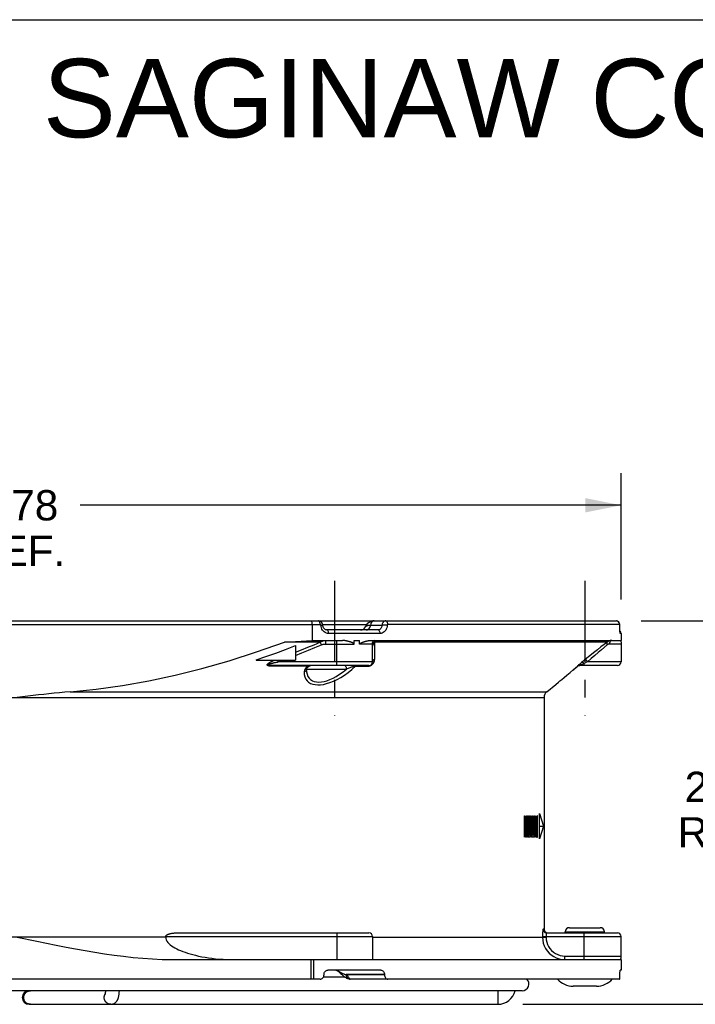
# Model space of a CAD drawing. Header units: inches. Extents: x 0 to 22, y 0 to 17.
# Tile 6 of 7: x 10.5 to 14.3, y 11.5 to 17. Entities that reach past the tile are written whole.
import ezdxf

# ---------------------------------------------------------------- set-up
doc = ezdxf.new("R2010")
doc.units = ezdxf.units.IN
doc.header["$LTSCALE"] = 1.21
doc.header["$MEASUREMENT"] = 0
doc.linetypes.add('CENTER', pattern=[0.6, 0.375, -0.075, 0.075, -0.075])
doc.layers.get('0').update_dxf_attribs({"linetype": 'CONTINUOUS'})
doc.layers.add('DEFAULT_1', color=7, linetype='CENTER')
doc.layers.add('DIMENSIONS', color=7, linetype='CONTINUOUS')
doc.styles.get("Standard").update_dxf_attribs({"font": 'arial.ttf'})
doc.dimstyles.new('DIMSTYLE_1', dxfattribs={"dimtxt": 0.17, "dimasz": 0.2, "dimexe": 0.09, "dimexo": 0.07, "dimgap": 0.0425, "dimtad": 0, "dimtih": 1, "dimtoh": 1, "dimzin": 4, "dimdsep": 46, "dimtxsty": 'Standard', "dimblk": '_FILLED', "dimblk1": '_FILLED', "dimblk2": '_FILLED', "dimcen": 0.09, "dimazin": 1, "dimtfac": 1, "dimtdec": 3, "dimtofl": 0, "dimtmove": 0, "dimatfit": 3, "dimldrblk": '_FILLED', "dimfxl": 0, "dimtolj": 1, "dimtzin": 4, "dimarcsym": 0})

# ---------------------------------------------------------------- blocks, each defined once
blk = doc.blocks.new('_FILLED')
at = {"color": 0, "linetype": 'ByBlock'}
blk.add_solid([(0, 0), (-1, 0.2), (-1, -0.2)], dxfattribs=at)
blk = doc.blocks.new('*D1')
at = {"layer": 'DIMENSIONS', "color": 2, "linetype": 'Continuous'}
for p, q in [((7.1224, 13.7472), (7.1224, 14.4559)), ((13.9034, 13.7472), (13.9034, 14.4559)), ((7.1224, 14.2759), (10.1581, 14.2759)), ((13.9034, 14.2759), (10.8678, 14.2759))]:
    blk.add_line(p, q, dxfattribs=at)
at = {"layer": 'DIMENSIONS', "color": 2, "linetype": 'Continuous', "xscale": 0.2, "yscale": 0.2, "zscale": 0.2, "rotation": 180}
blk.add_blockref('_FILLED', (7.1224, 14.2759), dxfattribs=at)
at = {"layer": 'DIMENSIONS', "color": 2, "linetype": 'Continuous', "xscale": 0.2, "yscale": 0.2, "zscale": 0.2}
blk.add_blockref('_FILLED', (13.9034, 14.2759), dxfattribs=at)
at = {"layer": 'DIMENSIONS', "color": 2, "linetype": 'Continuous', "insert": (10.5129, 14.3609), "char_height": 0.17, "width": 0.539703, "attachment_point": 2, "line_spacing_factor": 0.9}
blk.add_mtext('6.78\\PREF.', dxfattribs=at)
blk = doc.blocks.new('*D9')
at = {"layer": 'DIMENSIONS', "color": 2, "linetype": 'Continuous'}
for p, q in [((14.0157, 13.6272), (14.6715, 13.6272)), ((14.4915, 13.6272), (14.4915, 12.8661)), ((14.4915, 11.4762), (14.4915, 12.2711)), ((13.3527, 11.4762), (14.6715, 11.4762))]:
    blk.add_line(p, q, dxfattribs=at)
at = {"layer": 'DIMENSIONS', "color": 2, "linetype": 'Continuous', "xscale": 0.2, "yscale": 0.2, "zscale": 0.2}
for p, rotation in [((14.4915, 13.6272), 90), ((14.4915, 11.4762), 270)]:
    blk.add_blockref('_FILLED', p, dxfattribs=dict(at, rotation=rotation))
at = {"layer": 'DIMENSIONS', "color": 2, "linetype": 'Continuous', "insert": (14.4915, 12.7811), "char_height": 0.17, "width": 0.539703, "attachment_point": 2, "line_spacing_factor": 0.9}
blk.add_mtext('2.15\\PREF.', dxfattribs=at)

msp = doc.modelspace()

# ---------------------------------------------------------------- linework, layer by layer
at = {"color": 7, "linetype": 'Continuous'}
for p, q in [((0, 17), (22, 17)), ((7.1302, 13.6072), (12.2144, 13.6072)), ((7.1502, 13.6272), (13.8757, 13.6272)), ((12.1692, 13.6072), (12.1692, 13.5172)), ((12.2275, 13.6101), (12.2252, 13.6152)), ((12.2286, 13.6072), (12.476, 13.6072)), ((12.4683, 13.5948), (12.4684, 13.5948)), ((12.497, 13.6041), (12.5619, 13.6041)), ((13.8957, 13.6072), (12.5947, 13.6072)), ((13.7601, 13.6272), (13.76, 13.6272)), ((13.8787, 13.627), (13.8757, 13.6272)), ((13.8809, 13.6266), (13.8757, 13.6272)), ((13.8957, 13.6072), (13.895, 13.6124)), ((13.896, 13.6026), (13.8961, 13.6027)), ((13.8961, 13.5974), (13.8961, 13.6036)), ((12.228, 13.5752), (12.2244, 13.5814)), ((12.5388, 13.5762), (12.2516, 13.5762)), ((12.5508, 13.5562), (12.262, 13.5562)), ((13.9034, 13.5562), (13.899, 13.5562)), ((13.9034, 13.5562), (13.9034, 13.5172)), ((12.0141, 13.5083), (12.1692, 13.5172)), ((12.2149, 13.5083), (12.0141, 13.5083)), ((12.0754, 13.4883), (12.0754, 13.4072)), ((12.1692, 13.5172), (12.34, 13.5172)), ((12.1797, 13.4937), (12.2149, 13.5083)), ((12.2214, 13.4928), (12.2149, 13.5083)), ((12.2458, 13.4972), (12.2458, 13.5172)), ((12.2458, 13.4972), (12.4053, 13.4972)), ((12.3082, 13.3772), (12.3082, 13.5172)), ((12.4053, 13.5172), (12.4352, 13.5172)), ((12.4053, 13.4972), (12.4053, 13.5172)), ((12.4352, 13.4972), (12.4352, 13.5172)), ((12.5063, 13.4972), (12.4352, 13.4972)), ((12.499, 13.5172), (13.9021, 13.5172)), ((12.5078, 13.4928), (12.5077, 13.4942)), ((12.5082, 13.3972), (12.5082, 13.4846)), ((12.5168, 13.5067), (12.5138, 13.5046)), ((12.5202, 13.5083), (12.5168, 13.5067)), ((13.8257, 13.5083), (12.5202, 13.5083)), ((12.5203, 13.4128), (12.5205, 13.5002)), ((13.8258, 13.4928), (13.7936, 13.4652)), ((13.8257, 13.5083), (13.8088, 13.4952)), ((13.9034, 13.4972), (13.8378, 13.4972)), ((13.9034, 13.4972), (13.9034, 13.3972)), ((11.8554, 13.4084), (11.8554, 13.4072)), ((11.8554, 13.4072), (12.0754, 13.4072)), ((11.9389, 13.3728), (11.9372, 13.3729)), ((11.9435, 13.3741), (11.9427, 13.3728)), ((12.1452, 13.3728), (11.9427, 13.3728)), ((12.4882, 13.3772), (11.9464, 13.3773)), ((11.9785, 13.3972), (11.9748, 13.4072)), ((12.5082, 13.3972), (11.9785, 13.3972)), ((12.1483, 13.3705), (12.1501, 13.3719)), ((12.1501, 13.3719), (12.1541, 13.3742)), ((12.1541, 13.3742), (12.1583, 13.3757)), ((12.3922, 13.3542), (12.4121, 13.3728)), ((12.4121, 13.3728), (12.4803, 13.3728)), ((13.6367, 13.3545), (13.6588, 13.3728)), ((13.6466, 13.3625), (13.6533, 13.3678)), ((13.6533, 13.3678), (13.6575, 13.3712)), ((13.6575, 13.3712), (13.6596, 13.3728)), ((13.6577, 13.3729), (13.6578, 13.3728)), ((13.6578, 13.3728), (13.6588, 13.3728)), ((13.6587, 13.3727), (13.6588, 13.3728)), ((13.6588, 13.3728), (13.6606, 13.3741)), ((13.6607, 13.376), (13.6598, 13.3751)), ((13.6621, 13.3744), (13.6609, 13.3737)), ((13.6683, 13.3826), (13.6655, 13.3802)), ((13.6714, 13.3853), (13.6683, 13.3826)), ((13.8834, 13.3772), (13.6703, 13.3772)), ((13.675, 13.3884), (13.6714, 13.3853)), ((13.6767, 13.3804), (13.6744, 13.3793)), ((13.6815, 13.3938), (13.675, 13.3884)), ((13.6794, 13.3815), (13.6767, 13.3804)), ((13.684, 13.3835), (13.6794, 13.3815)), ((13.6887, 13.3998), (13.6815, 13.3938)), ((13.6964, 13.3772), (13.6964, 13.3888)), ((13.9034, 13.3972), (13.7154, 13.3972)), ((12.138, 13.3496), (12.1382, 13.3555)), ((12.138, 13.3538), (12.1382, 13.3555)), ((12.138, 13.3496), (12.138, 13.3494)), ((12.138, 13.3494), (12.1383, 13.3415)), ((12.1382, 13.3555), (12.1382, 13.3555)), ((12.1385, 13.3572), (12.3612, 13.3572)), ((12.1426, 13.3649), (12.1442, 13.3668)), ((12.3755, 13.3622), (12.3612, 13.3572)), ((12.3804, 13.3639), (12.3755, 13.3622)), ((12.3849, 13.3654), (12.3804, 13.3639)), ((12.389, 13.3667), (12.3849, 13.3654)), ((13.5993, 13.3233), (13.6169, 13.338)), ((13.6169, 13.338), (13.6367, 13.3545)), ((13.6321, 13.3507), (13.6395, 13.3568)), ((13.6395, 13.3568), (13.6466, 13.3625)), ((13.4863, 13.2293), (13.538, 13.2712)), ((10.81, 13.2293), (13.4863, 13.2293)), ((7.5544, 13.1982), (13.4714, 13.1982)), ((13.4714, 13.1982), (13.4714, 11.8972)), ((11.4125, 11.8772), (12.4882, 11.8772)), ((12.3082, 11.8772), (12.3082, 11.7272)), ((13.4714, 11.8972), (13.4656, 11.8972)), ((13.4856, 11.8772), (13.8834, 11.8772)), ((13.5904, 11.8827), (13.8104, 11.8827)), ((13.5904, 11.8772), (13.5904, 11.8827)), ((13.6139, 11.9062), (13.7869, 11.9062)), ((13.6964, 11.7272), (13.6964, 11.8772)), ((13.8104, 11.8772), (13.8104, 11.8827)), ((11.3472, 11.8522), (7.5431, 11.8522)), ((10.5129, 11.8522), (10.6238, 11.8299)), ((11.3472, 11.8572), (12.5082, 11.8572)), ((11.3472, 11.8572), (11.3472, 11.8522)), ((12.5082, 11.8572), (12.5082, 11.7272)), ((12.5082, 11.8522), (13.4828, 11.8522)), ((13.4628, 11.8572), (13.9034, 11.8572)), ((13.9034, 11.7472), (13.9034, 11.8572)), ((11.3822, 11.7272), (13.9021, 11.7272)), ((12.161, 11.7272), (12.161, 11.6172)), ((12.1764, 11.7272), (12.1764, 11.6172)), ((13.5881, 11.7472), (13.9034, 11.7472)), ((13.5881, 11.7272), (13.5881, 11.7472)), ((13.9034, 11.7272), (13.9034, 11.6682)), ((12.555, 11.6682), (12.2574, 11.6682)), ((13.9034, 11.6682), (13.8987, 11.6682)), ((12.2143, 11.6172), (7.1302, 11.6172)), ((12.3544, 11.6282), (12.2322, 11.6282)), ((12.3489, 11.632), (12.3533, 11.6289)), ((12.575, 11.6432), (12.3602, 11.6432)), ((12.575, 11.6422), (12.368, 11.6422)), ((12.3688, 11.6358), (12.368, 11.6422)), ((12.3686, 11.6209), (12.3747, 11.619)), ((12.3747, 11.619), (12.3747, 11.619)), ((13.8957, 11.6172), (12.3888, 11.6172)), ((13.3484, 11.5522), (7.6724, 11.5522)), ((13.2127, 11.4762), (13.2127, 11.5522)), ((13.766, 11.5782), (13.6349, 11.5782)), ((10.5797, 11.4762), (13.2127, 11.4762))]:
    msp.add_line(p, q, dxfattribs=at)
at = {"color": 40, "linetype": 'Continuous'}
for p, q in [((13.4455, 12.5463), (13.4675, 12.4757)), ((13.4455, 12.4052), (13.4455, 12.5463)), ((13.3606, 12.5342), (13.3626, 12.5342)), ((13.3606, 12.4132), (13.3606, 12.5342)), ((13.3674, 12.4132), (13.3619, 12.5162)), ((13.3619, 12.5162), (13.3619, 12.4132)), ((13.3626, 12.5342), (13.3681, 12.4287)), ((13.3681, 12.5342), (13.3694, 12.5342)), ((13.3681, 12.4287), (13.3681, 12.5342)), ((13.3694, 12.5342), (13.3694, 12.4132)), ((13.3712, 12.4931), (13.3714, 12.5059)), ((13.3712, 12.4544), (13.3712, 12.4931)), ((13.3714, 12.5059), (13.3718, 12.5162)), ((13.3718, 12.5162), (13.3727, 12.5265)), ((13.3725, 12.4931), (13.3727, 12.5034)), ((13.3725, 12.4544), (13.3725, 12.4931)), ((13.3727, 12.5265), (13.3736, 12.5317)), ((13.3727, 12.5034), (13.3731, 12.5111)), ((13.3731, 12.5111), (13.3738, 12.5162)), ((13.3736, 12.5317), (13.3747, 12.5342)), ((13.3738, 12.5162), (13.3747, 12.5188)), ((13.3747, 12.5342), (13.3764, 12.5342)), ((13.3747, 12.5188), (13.3764, 12.5188)), ((13.3764, 12.5342), (13.3775, 12.5317)), ((13.3764, 12.5188), (13.3773, 12.5162)), ((13.3773, 12.5162), (13.378, 12.5111)), ((13.3775, 12.5317), (13.3784, 12.5265)), ((13.378, 12.5111), (13.3784, 12.5034)), ((13.3784, 12.5265), (13.3793, 12.5162)), ((13.3784, 12.5034), (13.3786, 12.4931)), ((13.3786, 12.4931), (13.3786, 12.4544)), ((13.3793, 12.5162), (13.3797, 12.5059)), ((13.3797, 12.5059), (13.3799, 12.4931)), ((13.3799, 12.4931), (13.3799, 12.4544)), ((13.3817, 12.5342), (13.383, 12.5342)), ((13.3817, 12.4132), (13.3817, 12.5342)), ((13.383, 12.5342), (13.383, 12.4132)), ((13.3883, 12.5342), (13.3896, 12.5342)), ((13.3883, 12.4261), (13.3883, 12.5342)), ((13.3896, 12.5342), (13.3896, 12.4261)), ((13.3949, 12.5342), (13.3962, 12.5342)), ((13.3984, 12.4132), (13.3949, 12.5342)), ((13.3962, 12.5342), (13.3971, 12.5034)), ((13.3971, 12.5034), (13.4015, 12.5034)), ((13.3973, 12.4931), (13.4013, 12.4931)), ((13.3993, 12.4235), (13.3973, 12.4931)), ((13.4013, 12.4931), (13.3993, 12.4235)), ((13.4037, 12.5342), (13.4002, 12.4132)), ((13.4015, 12.5034), (13.4024, 12.5342)), ((13.4024, 12.5342), (13.4037, 12.5342)), ((13.4089, 12.5342), (13.4103, 12.5342)), ((13.4089, 12.4261), (13.4089, 12.5342)), ((13.4103, 12.5342), (13.4103, 12.4261)), ((13.4155, 12.4931), (13.4158, 12.5059)), ((13.4155, 12.4544), (13.4155, 12.4931)), ((13.4158, 12.5059), (13.4162, 12.5162)), ((13.4162, 12.5162), (13.4171, 12.5265)), ((13.4169, 12.4931), (13.4171, 12.5034)), ((13.4169, 12.4544), (13.4169, 12.4931)), ((13.4171, 12.5265), (13.418, 12.5317)), ((13.4171, 12.5034), (13.4175, 12.5111)), ((13.4175, 12.5111), (13.4182, 12.5162)), ((13.418, 12.5317), (13.419, 12.5342)), ((13.4182, 12.5162), (13.419, 12.5188)), ((13.419, 12.5342), (13.4208, 12.5342)), ((13.419, 12.5188), (13.4208, 12.5188)), ((13.4208, 12.5342), (13.4219, 12.5317)), ((13.4208, 12.5188), (13.4217, 12.5162)), ((13.4217, 12.5162), (13.4223, 12.5111)), ((13.4219, 12.5317), (13.4228, 12.5265)), ((13.4223, 12.5111), (13.4228, 12.5034)), ((13.4228, 12.5265), (13.4237, 12.5162)), ((13.4228, 12.5034), (13.423, 12.4931)), ((13.423, 12.4931), (13.423, 12.4544)), ((13.4237, 12.5162), (13.4241, 12.5059)), ((13.4241, 12.5059), (13.4243, 12.4931)), ((13.4243, 12.4931), (13.4243, 12.4544)), ((13.4276, 12.5342), (13.4261, 12.5342)), ((13.4261, 12.5342), (13.4281, 12.475)), ((13.4294, 12.4802), (13.4276, 12.5342)), ((13.4344, 12.5342), (13.4331, 12.5342)), ((13.4331, 12.5342), (13.4331, 12.4802)), ((13.4344, 12.4132), (13.4344, 12.5342)), ((13.3714, 12.4416), (13.3712, 12.4544)), ((13.3718, 12.4313), (13.3714, 12.4416)), ((13.3727, 12.421), (13.3718, 12.4313)), ((13.3727, 12.4441), (13.3725, 12.4544)), ((13.3731, 12.4364), (13.3727, 12.4441)), ((13.3738, 12.4313), (13.3731, 12.4364)), ((13.3747, 12.4287), (13.3738, 12.4313)), ((13.3764, 12.4287), (13.3747, 12.4287)), ((13.3773, 12.4313), (13.3764, 12.4287)), ((13.378, 12.4364), (13.3773, 12.4313)), ((13.3784, 12.4441), (13.378, 12.4364)), ((13.3786, 12.4544), (13.3784, 12.4441)), ((13.3793, 12.4313), (13.3784, 12.421)), ((13.3797, 12.4416), (13.3793, 12.4313)), ((13.3799, 12.4544), (13.3797, 12.4416)), ((13.4158, 12.4416), (13.4155, 12.4544)), ((13.4162, 12.4313), (13.4158, 12.4416)), ((13.4171, 12.421), (13.4162, 12.4313)), ((13.4171, 12.4441), (13.4169, 12.4544)), ((13.4175, 12.4364), (13.4171, 12.4441)), ((13.4182, 12.4313), (13.4175, 12.4364)), ((13.419, 12.4287), (13.4182, 12.4313)), ((13.4208, 12.4287), (13.419, 12.4287)), ((13.4217, 12.4313), (13.4208, 12.4287)), ((13.4223, 12.4364), (13.4217, 12.4313)), ((13.4228, 12.4441), (13.4223, 12.4364)), ((13.423, 12.4544), (13.4228, 12.4441)), ((13.4237, 12.4313), (13.4228, 12.421)), ((13.4241, 12.4416), (13.4237, 12.4313)), ((13.4243, 12.4544), (13.4241, 12.4416)), ((13.4265, 12.4596), (13.4263, 12.4519)), ((13.4263, 12.4519), (13.4263, 12.4416)), ((13.4263, 12.4416), (13.4265, 12.4338)), ((13.4272, 12.4699), (13.4265, 12.4596)), ((13.4265, 12.4338), (13.4272, 12.4235)), ((13.4281, 12.475), (13.4272, 12.4699)), ((13.4278, 12.457), (13.4276, 12.4493)), ((13.4276, 12.4493), (13.4276, 12.4416)), ((13.4276, 12.4416), (13.4278, 12.4338)), ((13.4283, 12.4622), (13.4278, 12.457)), ((13.4278, 12.4338), (13.4283, 12.4287)), ((13.4289, 12.4647), (13.4283, 12.4622)), ((13.4283, 12.4287), (13.4289, 12.4261)), ((13.4331, 12.4647), (13.4289, 12.4647)), ((13.4331, 12.4802), (13.4294, 12.4802)), ((13.4331, 12.4261), (13.4331, 12.4647)), ((13.4424, 12.4757), (13.4701, 12.4757)), ((13.4675, 12.4757), (13.4455, 12.4052)), ((13.3619, 12.4132), (13.3606, 12.4132)), ((13.3694, 12.4132), (13.3674, 12.4132)), ((13.3736, 12.4158), (13.3727, 12.421)), ((13.3747, 12.4132), (13.3736, 12.4158)), ((13.3764, 12.4132), (13.3747, 12.4132)), ((13.3775, 12.4158), (13.3764, 12.4132)), ((13.3784, 12.421), (13.3775, 12.4158)), ((13.383, 12.4132), (13.3817, 12.4132)), ((13.3848, 12.4261), (13.3883, 12.4261)), ((13.3848, 12.4132), (13.3848, 12.4261)), ((13.3931, 12.4132), (13.3848, 12.4132)), ((13.3896, 12.4261), (13.3931, 12.4261)), ((13.3931, 12.4261), (13.3931, 12.4132)), ((13.4002, 12.4132), (13.3984, 12.4132)), ((13.4054, 12.4261), (13.4089, 12.4261)), ((13.4054, 12.4132), (13.4054, 12.4261)), ((13.4138, 12.4132), (13.4054, 12.4132)), ((13.4103, 12.4261), (13.4138, 12.4261)), ((13.4138, 12.4261), (13.4138, 12.4132)), ((13.418, 12.4158), (13.4171, 12.421)), ((13.419, 12.4132), (13.418, 12.4158)), ((13.4208, 12.4132), (13.419, 12.4132)), ((13.4219, 12.4158), (13.4208, 12.4132)), ((13.4228, 12.421), (13.4219, 12.4158)), ((13.4272, 12.4235), (13.4281, 12.4158)), ((13.4281, 12.4158), (13.4292, 12.4132)), ((13.4289, 12.4261), (13.4331, 12.4261)), ((13.4292, 12.4132), (13.4344, 12.4132))]:
    msp.add_line(p, q, dxfattribs=at)
at = {"color": 7, "linetype": 'Continuous'}
for points in [[(12.1692, 13.6072), (12.169, 13.6125), (12.1685, 13.6174), (12.1676, 13.6215), (12.1665, 13.6246), (12.1653, 13.6266), (12.164, 13.6272)], [(12.2144, 13.6072), (12.2141, 13.6124), (12.2131, 13.6172), (12.2115, 13.6214), (12.2094, 13.6246), (12.207, 13.6266), (12.2044, 13.6272)], [(12.2252, 13.6152), (12.2219, 13.6196), (12.2177, 13.6232), (12.2128, 13.6257), (12.2075, 13.627), (12.2044, 13.6272)], [(12.218, 13.605), (12.2177, 13.6055), (12.2173, 13.6059), (12.2169, 13.6064), (12.2163, 13.6067), (12.2158, 13.607), (12.2151, 13.6072), (12.2144, 13.6072)], [(12.2188, 13.6026), (12.2187, 13.6031), (12.2186, 13.6035), (12.2185, 13.604), (12.2183, 13.6045), (12.218, 13.605)], [(12.2188, 13.6026), (12.223, 13.603), (12.2262, 13.6034), (12.2282, 13.6037), (12.2286, 13.6039)], [(12.2244, 13.5814), (12.2216, 13.5882), (12.2197, 13.5952), (12.2188, 13.6026)], [(12.2286, 13.6039), (12.2286, 13.6046), (12.2275, 13.6101)], [(12.2401, 13.5804), (12.2363, 13.584), (12.2331, 13.5886), (12.2307, 13.5939), (12.2291, 13.5998), (12.2286, 13.6039)], [(12.4684, 13.5948), (12.4684, 13.5949), (12.4686, 13.5952), (12.4689, 13.5955), (12.4693, 13.5958), (12.4698, 13.5962), (12.4704, 13.5966), (12.4712, 13.5972), (12.4722, 13.5977), (12.4734, 13.5984), (12.4747, 13.5991), (12.4763, 13.5998), (12.478, 13.6005), (12.4799, 13.6012), (12.4819, 13.6018), (12.484, 13.6024), (12.4862, 13.6029), (12.4885, 13.6033), (12.4907, 13.6037), (12.4929, 13.6039), (12.495, 13.604), (12.497, 13.6041)], [(12.4731, 13.6035), (12.4692, 13.5967), (12.4684, 13.5948)], [(12.4924, 13.6208), (12.4848, 13.6159), (12.4782, 13.61), (12.4731, 13.6035)], [(12.4892, 13.5843), (12.4931, 13.59), (12.4958, 13.5967)], [(12.5177, 13.6272), (12.5106, 13.6267), (12.5011, 13.6245), (12.4924, 13.6208)], [(12.5177, 13.6272), (12.5126, 13.6265), (12.5078, 13.6242), (12.5036, 13.6206), (12.5003, 13.6158), (12.4981, 13.6102), (12.4958, 13.5967)], [(12.5619, 13.6041), (12.5614, 13.5996), (12.5604, 13.5954), (12.5589, 13.5913), (12.557, 13.5876), (12.5547, 13.5843), (12.552, 13.5815), (12.549, 13.5793), (12.5457, 13.5776), (12.5423, 13.5766), (12.5388, 13.5762)], [(12.5907, 13.6026), (12.5898, 13.5952), (12.5881, 13.5881), (12.5855, 13.5814), (12.5822, 13.5752), (12.5781, 13.5697), (12.5735, 13.565), (12.5683, 13.5613), (12.5627, 13.5585), (12.5569, 13.5568), (12.5508, 13.5562)], [(12.5824, 13.6272), (12.5809, 13.6272), (12.5793, 13.6269), (12.5776, 13.6265), (12.5759, 13.6259), (12.5741, 13.6251), (12.5723, 13.624), (12.5705, 13.6227), (12.5688, 13.621), (12.5672, 13.619), (12.5656, 13.6167), (12.5643, 13.614), (12.5632, 13.611), (12.5624, 13.6076), (12.5619, 13.6041)], [(12.5907, 13.6026), (12.586, 13.603), (12.5808, 13.6034), (12.5753, 13.6037), (12.5701, 13.6039), (12.5656, 13.604), (12.5619, 13.6041)], [(12.5947, 13.6072), (12.5943, 13.6124), (12.593, 13.6172), (12.5911, 13.6214), (12.5885, 13.6246), (12.5856, 13.6266), (12.5824, 13.6272)], [(12.5947, 13.6072), (12.5944, 13.6072), (12.5941, 13.6072), (12.5938, 13.6071), (12.5934, 13.607), (12.5931, 13.6068), (12.5927, 13.6066), (12.5924, 13.6063), (12.5921, 13.606), (12.5917, 13.6056), (12.5914, 13.6051), (12.5912, 13.6046), (12.591, 13.604), (12.5908, 13.6033), (12.5907, 13.6026)], [(13.8937, 13.6161), (13.892, 13.6188), (13.8901, 13.6211), (13.8879, 13.6232), (13.8852, 13.6249), (13.8821, 13.6262), (13.8787, 13.627)], [(13.8898, 13.6214), (13.8857, 13.6246), (13.8809, 13.6266)], [(13.895, 13.6124), (13.893, 13.6172), (13.8898, 13.6214)], [(13.8961, 13.6036), (13.896, 13.606), (13.8958, 13.6082), (13.8955, 13.6106), (13.8948, 13.6133), (13.8937, 13.6161)], [(13.8961, 13.5952), (13.896, 13.6031), (13.896, 13.6035), (13.896, 13.604), (13.896, 13.6045), (13.896, 13.605), (13.8959, 13.6055), (13.8959, 13.6059), (13.8959, 13.6064), (13.8958, 13.6067), (13.8958, 13.607), (13.8957, 13.6072), (13.8957, 13.6072)], [(13.8966, 13.5791), (13.8965, 13.5824), (13.8963, 13.5858), (13.8962, 13.5895), (13.8962, 13.5933), (13.8961, 13.5974)], [(13.8964, 13.5814), (13.8962, 13.5882), (13.8961, 13.5952)], [(12.262, 13.5562), (12.2554, 13.5568), (12.2492, 13.5585), (12.2431, 13.5613), (12.2375, 13.565), (12.2324, 13.5697), (12.228, 13.5752)], [(12.2516, 13.5762), (12.2484, 13.5766), (12.2443, 13.5779), (12.2401, 13.5804)], [(12.262, 13.5562), (12.2616, 13.5614), (12.2606, 13.5662), (12.259, 13.5704), (12.2568, 13.5736), (12.2543, 13.5756), (12.2517, 13.5762)], [(12.4722, 13.5762), (12.4784, 13.5772), (12.4841, 13.5799), (12.4892, 13.5843)], [(12.5508, 13.5562), (12.5504, 13.5614), (12.5492, 13.5662), (12.5473, 13.5704), (12.5448, 13.5736), (12.5419, 13.5756), (12.5388, 13.5762)], [(13.899, 13.5562), (13.8986, 13.5568), (13.8982, 13.5585), (13.8978, 13.5613), (13.8974, 13.565), (13.897, 13.5697), (13.8967, 13.5752), (13.8964, 13.5814)], [(13.8973, 13.5667), (13.8972, 13.5687), (13.897, 13.5709), (13.8969, 13.5734), (13.8967, 13.5762), (13.8966, 13.5791)], [(13.8979, 13.562), (13.8979, 13.5622), (13.8978, 13.5628), (13.8976, 13.5638), (13.8975, 13.5651), (13.8973, 13.5667)], [(13.899, 13.5562), (13.8983, 13.5614), (13.8978, 13.5626)], [(10.81, 13.2293), (10.9568, 13.2441), (11.1042, 13.2646), (11.252, 13.2909), (11.4007, 13.3229), (11.5507, 13.3605), (11.7025, 13.4038), (11.857, 13.4531), (12.0141, 13.5083)], [(11.8554, 13.4084), (11.9098, 13.4272), (11.9646, 13.4468), (12.0198, 13.4672), (12.0754, 13.4883)], [(12.0754, 13.4519), (12.11, 13.4655), (12.1448, 13.4795), (12.1797, 13.4937)], [(12.0754, 13.434), (12.1116, 13.4482), (12.148, 13.4627), (12.1846, 13.4776), (12.2214, 13.4928)], [(12.2149, 13.5083), (12.2193, 13.5109), (12.2235, 13.5129), (12.2276, 13.5144), (12.2316, 13.5155), (12.2354, 13.5163), (12.239, 13.5169), (12.2425, 13.5172), (12.2458, 13.5172)], [(12.2214, 13.4928), (12.2249, 13.494), (12.2282, 13.4951), (12.2315, 13.4958), (12.2346, 13.4964), (12.2376, 13.4968), (12.2405, 13.4971), (12.2432, 13.4972), (12.2458, 13.4972)], [(12.4053, 13.4972), (12.4051, 13.498), (12.4048, 13.4987), (12.4043, 13.4993), (12.4037, 13.4999), (12.4031, 13.5003), (12.4025, 13.5008), (12.4018, 13.5012), (12.4011, 13.5016), (12.4003, 13.5021), (12.3996, 13.5025), (12.3987, 13.5029), (12.3979, 13.5033), (12.397, 13.5037), (12.396, 13.5042), (12.395, 13.5046), (12.3939, 13.5051), (12.3928, 13.5055), (12.3917, 13.506), (12.3905, 13.5065), (12.3892, 13.5069), (12.388, 13.5074), (12.3866, 13.5079), (12.3852, 13.5084), (12.3838, 13.5089), (12.3823, 13.5094), (12.3807, 13.5099), (12.3791, 13.5104), (12.3775, 13.5109), (12.3758, 13.5114), (12.374, 13.5119), (12.3722, 13.5124), (12.3704, 13.5129), (12.3684, 13.5134), (12.3664, 13.5139), (12.3643, 13.5143), (12.3621, 13.5148), (12.3598, 13.5153), (12.3574, 13.5157), (12.3548, 13.5161), (12.3521, 13.5165), (12.3493, 13.5168), (12.3464, 13.517), (12.3432, 13.5172), (12.34, 13.5172)], [(12.4352, 13.4972), (12.4354, 13.498), (12.4357, 13.4987), (12.4362, 13.4993), (12.4368, 13.4999), (12.4374, 13.5004), (12.4381, 13.5009), (12.4389, 13.5014), (12.4397, 13.5018), (12.4405, 13.5023), (12.4414, 13.5027), (12.4422, 13.5032), (12.4432, 13.5036), (12.4441, 13.5041), (12.4451, 13.5045), (12.4462, 13.505), (12.4472, 13.5054), (12.4483, 13.5059), (12.4495, 13.5063), (12.4506, 13.5068), (12.4519, 13.5073), (12.4532, 13.5077), (12.4545, 13.5082), (12.4559, 13.5087), (12.4574, 13.5092), (12.4589, 13.5097), (12.4605, 13.5103), (12.4622, 13.5108), (12.4639, 13.5113), (12.4657, 13.5118), (12.4676, 13.5124), (12.4696, 13.5129), (12.4717, 13.5135), (12.4739, 13.514), (12.4762, 13.5145), (12.4786, 13.515), (12.4811, 13.5155), (12.4837, 13.5159), (12.4865, 13.5163), (12.4894, 13.5167), (12.4924, 13.517), (12.4956, 13.5172), (12.499, 13.5172)], [(12.521, 13.5166), (12.5162, 13.5146), (12.5121, 13.5114), (12.509, 13.5072), (12.507, 13.5024), (12.5063, 13.4972)], [(12.5077, 13.4942), (12.5075, 13.4954), (12.5072, 13.4962), (12.507, 13.4968), (12.5067, 13.4972), (12.5063, 13.4972)], [(12.5138, 13.5046), (12.5114, 13.502), (12.5095, 13.4991), (12.5083, 13.496), (12.5078, 13.4928)], [(12.5082, 13.4846), (12.5082, 13.4867), (12.5081, 13.4888), (12.508, 13.4908), (12.5078, 13.4928)], [(12.5205, 13.5002), (12.5171, 13.4986), (12.514, 13.4965), (12.5116, 13.494), (12.5097, 13.4911), (12.5086, 13.4879), (12.5082, 13.4846)], [(12.5202, 13.5083), (12.5212, 13.5112), (12.5223, 13.5135), (12.5234, 13.5152), (12.5243, 13.5164), (12.5253, 13.517), (12.5261, 13.5172)], [(12.5205, 13.5002), (12.5205, 13.5022), (12.5205, 13.5043), (12.5203, 13.5063), (12.5202, 13.5083)], [(13.8088, 13.4952), (13.7904, 13.4808), (13.7704, 13.4651), (13.7492, 13.4484), (13.7274, 13.431), (13.7047, 13.4128)], [(13.8257, 13.5083), (13.8245, 13.5067), (13.8237, 13.5046), (13.8234, 13.502), (13.8237, 13.4991), (13.8245, 13.496), (13.8258, 13.4928)], [(13.8515, 13.5172), (13.8492, 13.5172), (13.847, 13.517), (13.8448, 13.5167), (13.8428, 13.5163), (13.8408, 13.5159), (13.8389, 13.5153), (13.8371, 13.5147), (13.8353, 13.514), (13.8336, 13.5132), (13.832, 13.5124), (13.8304, 13.5115), (13.8288, 13.5105), (13.8272, 13.5095), (13.8257, 13.5083)], [(13.8378, 13.4972), (13.8368, 13.4972), (13.8357, 13.4971), (13.8347, 13.497), (13.8338, 13.4968), (13.8328, 13.4965), (13.832, 13.4963), (13.8311, 13.496), (13.8303, 13.4956), (13.8295, 13.4952), (13.8287, 13.4948), (13.828, 13.4944), (13.8272, 13.4939), (13.8265, 13.4934), (13.8258, 13.4928)], [(13.8515, 13.5172), (13.848, 13.5166), (13.8447, 13.5146), (13.8419, 13.5114), (13.8397, 13.5072), (13.8383, 13.5024), (13.8378, 13.4972)], [(13.9021, 13.5172), (13.9024, 13.5168), (13.9026, 13.5157), (13.9029, 13.5138), (13.9031, 13.5114), (13.9032, 13.5085), (13.9033, 13.505), (13.9034, 13.5013), (13.9034, 13.4972)], [(13.7936, 13.4652), (13.7754, 13.4496), (13.7561, 13.4329), (13.7361, 13.4155), (13.7154, 13.3972)], [(11.9372, 13.3729), (11.9355, 13.373), (11.934, 13.3731), (11.9324, 13.3732), (11.931, 13.3733), (11.9296, 13.3735), (11.9283, 13.3737), (11.9271, 13.3739), (11.9259, 13.3742), (11.9249, 13.3744), (11.9238, 13.3747), (11.9229, 13.375), (11.922, 13.3753), (11.9212, 13.3756), (11.9204, 13.376), (11.9197, 13.3764), (11.9191, 13.3768), (11.9185, 13.3773), (11.918, 13.3778), (11.9176, 13.3784), (11.9173, 13.379), (11.9171, 13.3797), (11.917, 13.3806), (11.9171, 13.3815), (11.9175, 13.3825), (11.918, 13.3835), (11.9187, 13.3845), (11.9196, 13.3856), (11.9206, 13.3866), (11.9218, 13.3877), (11.923, 13.3887), (11.9245, 13.3898), (11.926, 13.3909), (11.9277, 13.3921), (11.9296, 13.3933), (11.9316, 13.3945), (11.9338, 13.3957), (11.936, 13.3969), (11.9384, 13.3981), (11.9409, 13.3994), (11.9436, 13.4007), (11.9463, 13.4019), (11.9492, 13.4032), (11.9522, 13.4046), (11.9553, 13.4059), (11.9586, 13.4072)], [(11.9378, 13.3775), (11.9363, 13.3775), (11.9349, 13.3776), (11.9336, 13.3777), (11.9323, 13.3779), (11.9311, 13.378), (11.93, 13.3781), (11.929, 13.3783), (11.928, 13.3784), (11.9271, 13.3786), (11.9263, 13.3788), (11.9256, 13.379), (11.9249, 13.3792), (11.9243, 13.3794), (11.9237, 13.3797), (11.9233, 13.38), (11.9229, 13.3803), (11.9227, 13.3807), (11.9226, 13.3811), (11.9227, 13.3816), (11.9231, 13.3821), (11.9236, 13.3826), (11.9244, 13.3832), (11.9253, 13.3837), (11.9264, 13.3842), (11.9276, 13.3848), (11.9289, 13.3853), (11.9304, 13.3859), (11.9321, 13.3865), (11.934, 13.3871), (11.9359, 13.3877), (11.9381, 13.3883), (11.9404, 13.389), (11.9428, 13.3896), (11.9453, 13.3902), (11.948, 13.3909), (11.9508, 13.3916), (11.9537, 13.3922), (11.9568, 13.3929), (11.96, 13.3936), (11.9634, 13.3943), (11.9669, 13.395), (11.9706, 13.3957), (11.9745, 13.3965), (11.9785, 13.3972)], [(11.9464, 13.3773), (11.9445, 13.3773), (11.9427, 13.3773), (11.941, 13.3773), (11.9393, 13.3774), (11.9378, 13.3775)], [(11.9427, 13.3728), (11.9408, 13.3728), (11.9389, 13.3728)], [(11.9484, 13.3772), (11.9474, 13.3771), (11.9464, 13.3767), (11.9454, 13.3761), (11.9444, 13.3752), (11.9435, 13.3741)], [(11.9785, 13.3972), (11.9852, 13.3997), (12.0054, 13.4072)], [(12.1397, 13.3684), (12.1379, 13.3668), (12.1362, 13.365), (12.1346, 13.3632), (12.133, 13.3613), (12.1316, 13.3594), (12.1303, 13.3574), (12.1291, 13.3553), (12.128, 13.3532)], [(12.1452, 13.3728), (12.1433, 13.3714), (12.1415, 13.37), (12.1397, 13.3684)], [(12.1442, 13.3668), (12.1461, 13.3687), (12.1483, 13.3705)], [(12.1452, 13.3728), (12.1488, 13.3742), (12.1525, 13.3753), (12.1564, 13.3761), (12.1606, 13.3768)], [(12.1477, 13.3717), (12.1465, 13.3721), (12.1452, 13.3728)], [(12.1501, 13.3719), (12.1497, 13.3717), (12.1488, 13.3715), (12.1477, 13.3717)], [(12.3526, 13.3772), (12.3542, 13.3769), (12.3558, 13.3757), (12.3573, 13.3739), (12.3586, 13.3714), (12.3597, 13.3684), (12.3605, 13.3649), (12.361, 13.3611), (12.3612, 13.3572)], [(12.396, 13.3689), (12.3944, 13.3684), (12.3927, 13.3679), (12.3909, 13.3673), (12.389, 13.3667)], [(12.4121, 13.3728), (12.4107, 13.3726), (12.4093, 13.3723), (12.4079, 13.372), (12.4064, 13.3717), (12.4049, 13.3714), (12.4035, 13.371), (12.402, 13.3706), (12.4005, 13.3702), (12.3991, 13.3698), (12.3976, 13.3694), (12.396, 13.3689)], [(12.4197, 13.3772), (12.4183, 13.3771), (12.4169, 13.3767), (12.4156, 13.3761), (12.4144, 13.3752), (12.4132, 13.3741), (12.4121, 13.3728)], [(12.4803, 13.3728), (12.4815, 13.3741), (12.4827, 13.3752), (12.484, 13.3761), (12.4854, 13.3767), (12.4868, 13.3771), (12.4882, 13.3772)], [(12.4803, 13.3728), (12.4817, 13.3728), (12.4831, 13.3729), (12.4845, 13.373), (12.486, 13.3732)], [(12.486, 13.3732), (12.4875, 13.3734), (12.4892, 13.3738), (12.4909, 13.3742), (12.4928, 13.3748), (12.4947, 13.3755), (12.4967, 13.3763), (12.4987, 13.3773)], [(12.4987, 13.3773), (12.5008, 13.3784), (12.5028, 13.3797), (12.5048, 13.3812), (12.5067, 13.3828), (12.5085, 13.3845), (12.5102, 13.3863), (12.5118, 13.3882)], [(12.5203, 13.4128), (12.5169, 13.4112), (12.5139, 13.4091), (12.5115, 13.4065), (12.5097, 13.4036), (12.5086, 13.4005), (12.5082, 13.3972)], [(12.5118, 13.3882), (12.5131, 13.39), (12.5143, 13.3919), (12.5154, 13.3938), (12.5164, 13.3957), (12.5173, 13.3976), (12.518, 13.3996), (12.5187, 13.4017)], [(12.5187, 13.4017), (12.5192, 13.4038), (12.5197, 13.406), (12.52, 13.4082), (12.5202, 13.4105), (12.5203, 13.4128)], [(13.6575, 13.3717), (13.6586, 13.3721), (13.6596, 13.3728)], [(13.6598, 13.3751), (13.659, 13.3743), (13.6584, 13.3737), (13.6579, 13.3732), (13.6577, 13.3729)], [(13.6578, 13.3728), (13.6596, 13.3741), (13.6616, 13.3752), (13.6637, 13.3761), (13.6658, 13.3767), (13.6681, 13.3771), (13.6703, 13.3772)], [(13.6587, 13.3727), (13.6616, 13.3746), (13.6647, 13.3761), (13.668, 13.377), (13.6714, 13.3772)], [(13.6596, 13.3728), (13.6599, 13.373), (13.6602, 13.3732), (13.6605, 13.3735), (13.6609, 13.3737)], [(13.6606, 13.3741), (13.6626, 13.3752), (13.6647, 13.3761), (13.6669, 13.3767)], [(13.6655, 13.3802), (13.6642, 13.379), (13.6629, 13.378), (13.6618, 13.3769), (13.6607, 13.376)], [(13.6731, 13.3772), (13.6712, 13.3772), (13.6695, 13.377), (13.6678, 13.3766), (13.6662, 13.3762), (13.6648, 13.3757), (13.6634, 13.3751), (13.6621, 13.3744)], [(13.6669, 13.3767), (13.6691, 13.3771), (13.6714, 13.3772)], [(13.6724, 13.3784), (13.6716, 13.378), (13.6709, 13.3777), (13.6705, 13.3775), (13.6703, 13.3773), (13.6703, 13.3772)], [(13.6744, 13.3793), (13.6733, 13.3788), (13.6724, 13.3784)], [(13.6839, 13.3958), (13.6851, 13.3961), (13.6868, 13.3957), (13.6889, 13.3948), (13.6912, 13.3933), (13.6938, 13.3912), (13.6964, 13.3888)], [(13.6964, 13.3888), (13.694, 13.3877), (13.684, 13.3835)], [(13.7047, 13.4128), (13.6991, 13.4083), (13.6938, 13.4039), (13.6887, 13.3998)], [(13.7154, 13.3972), (13.7103, 13.395), (13.6964, 13.3888)], [(13.7047, 13.4128), (13.7049, 13.4119), (13.7059, 13.4102), (13.7075, 13.4077), (13.7098, 13.4046), (13.7124, 13.401), (13.7154, 13.3972)], [(12.1248, 13.3417), (12.1287, 13.3431), (12.132, 13.345), (12.1348, 13.3476), (12.1368, 13.3506), (12.138, 13.3538)], [(12.1249, 13.3419), (12.1251, 13.3262), (12.1278, 13.3125), (12.133, 13.3007), (12.1404, 13.2908), (12.1496, 13.2828), (12.1605, 13.2766), (12.1727, 13.2721), (12.1861, 13.2695), (12.2007, 13.2684), (12.2163, 13.269), (12.233, 13.2713), (12.2507, 13.2752), (12.2694, 13.281), (12.2889, 13.2885), (12.3092, 13.2979), (12.3299, 13.3092), (12.351, 13.3224), (12.3719, 13.3375), (12.3922, 13.3542)], [(12.128, 13.3532), (12.1271, 13.351), (12.1263, 13.3488), (12.1256, 13.3465), (12.1252, 13.3442), (12.1249, 13.3419)], [(12.1382, 13.3555), (12.1383, 13.3559), (12.1385, 13.357), (12.1388, 13.3582), (12.1394, 13.3597)], [(12.1383, 13.3415), (12.1409, 13.3277), (12.1456, 13.3158), (12.1523, 13.3058), (12.1606, 13.2978), (12.1705, 13.2916), (12.1815, 13.2873), (12.1936, 13.2848), (12.2068, 13.2839), (12.2209, 13.2848), (12.236, 13.2873), (12.252, 13.2917), (12.2689, 13.2978), (12.2866, 13.3058), (12.3049, 13.3158), (12.3236, 13.3277), (12.3425, 13.3415), (12.3612, 13.3572)], [(12.1394, 13.3597), (12.1402, 13.3613), (12.1412, 13.3631), (12.1426, 13.3649)], [(13.56, 13.2901), (13.5709, 13.2993), (13.584, 13.3104), (13.5993, 13.3233)], [(13.537, 13.2704), (13.5514, 13.2827), (13.56, 13.2901)], [(10.5731, 13.2048), (10.5431, 13.2014), (10.5129, 13.1982)], [(10.81, 13.2293), (10.7805, 13.2267), (10.751, 13.224), (10.7214, 13.2212), (10.6919, 13.2181), (10.6623, 13.215), (10.6326, 13.2117), (10.5731, 13.2048)], [(11.3472, 11.8572), (11.3476, 11.8592), (11.3484, 11.8609), (11.3496, 11.8625), (11.3512, 11.864), (11.3529, 11.8653), (11.3548, 11.8665), (11.357, 11.8676), (11.3593, 11.8686), (11.3617, 11.8696), (11.3643, 11.8706), (11.3669, 11.8714), (11.3696, 11.8722), (11.3724, 11.8729), (11.3753, 11.8735), (11.3784, 11.8742), (11.3815, 11.8747), (11.3848, 11.8753), (11.3883, 11.8757), (11.3919, 11.8762), (11.3956, 11.8765), (11.3996, 11.8768), (11.4037, 11.877), (11.408, 11.8772), (11.4125, 11.8772)], [(13.4656, 11.8972), (13.4653, 11.8969), (13.465, 11.896), (13.4647, 11.8946), (13.4644, 11.8928), (13.4642, 11.8908), (13.4639, 11.8884), (13.4637, 11.8859), (13.4636, 11.8833), (13.4634, 11.8806), (13.4633, 11.8778), (13.4632, 11.875), (13.4631, 11.8723), (13.463, 11.8696), (13.4629, 11.867), (13.4629, 11.8644), (13.4629, 11.862), (13.4628, 11.8596), (13.4628, 11.8522)], [(13.4656, 11.8972), (13.4663, 11.8921), (13.4683, 11.8872), (13.4715, 11.8831), (13.4756, 11.8799), (13.4804, 11.8779), (13.4856, 11.8772)], [(13.4856, 11.8772), (13.4852, 11.8771), (13.4849, 11.8766), (13.4846, 11.8759), (13.4844, 11.875), (13.4841, 11.874), (13.4839, 11.8728), (13.4837, 11.8716), (13.4835, 11.8703), (13.4833, 11.8689), (13.4832, 11.8675)], [(10.6238, 11.8299), (10.6786, 11.8188), (10.7331, 11.8079), (10.7874, 11.7975), (10.8415, 11.7874), (10.8955, 11.7778), (10.9494, 11.7688), (11.0033, 11.7603), (11.0572, 11.7526), (11.1111, 11.7456), (11.1651, 11.7395), (11.2193, 11.7345), (11.2735, 11.7306), (11.3278, 11.7282), (11.3822, 11.7272)], [(11.3472, 11.8522), (11.3481, 11.8445), (11.3505, 11.8371), (11.3543, 11.8299), (11.3594, 11.8231), (11.3655, 11.8166), (11.3725, 11.8103), (11.3805, 11.8043), (11.3893, 11.7985), (11.3987, 11.793), (11.4087, 11.7877), (11.4194, 11.7826), (11.4308, 11.7777), (11.4429, 11.7729), (11.4558, 11.7682), (11.4695, 11.7637), (11.484, 11.7593), (11.4992, 11.755), (11.5153, 11.751), (11.5321, 11.7471), (11.5497, 11.7435), (11.568, 11.7402), (11.587, 11.7371), (11.6067, 11.7344), (11.6272, 11.732), (11.6485, 11.73), (11.6706, 11.7286), (11.6937, 11.7276), (11.7176, 11.7272)], [(13.4628, 11.8522), (13.4639, 11.836), (13.4671, 11.8199), (13.4723, 11.8045), (13.4796, 11.7898), (13.4887, 11.7762), (13.4995, 11.7639), (13.5118, 11.7531), (13.5254, 11.744), (13.5401, 11.7368), (13.5557, 11.7315), (13.5717, 11.7283), (13.5881, 11.7272)], [(13.4832, 11.8675), (13.4831, 11.8661), (13.483, 11.8648), (13.4829, 11.8634), (13.4829, 11.8621), (13.4828, 11.8608), (13.4828, 11.8596), (13.4828, 11.8584), (13.4828, 11.8522)], [(13.4828, 11.8522), (13.4837, 11.8385), (13.4863, 11.8252), (13.4908, 11.8122), (13.4968, 11.7998), (13.5045, 11.7884), (13.5136, 11.778), (13.524, 11.769), (13.5354, 11.7613), (13.5478, 11.7552), (13.5609, 11.7508), (13.5742, 11.7482), (13.5881, 11.7472)], [(13.9021, 11.7272), (13.9024, 11.7277), (13.9026, 11.7288), (13.9029, 11.7306), (13.9031, 11.733), (13.9032, 11.736), (13.9033, 11.7394), (13.9034, 11.7431), (13.9034, 11.7472)], [(12.2359, 11.6432), (12.2363, 11.6481), (12.2375, 11.6528), (12.2395, 11.6571), (12.2422, 11.6609), (12.2455, 11.6641), (12.2492, 11.6664), (12.2533, 11.6678), (12.2574, 11.6682)], [(12.3031, 11.6678), (12.3059, 11.6669), (12.3093, 11.6653), (12.3131, 11.6629), (12.3172, 11.66)], [(12.304, 11.6678), (12.305, 11.6676), (12.3061, 11.6673), (12.3072, 11.667), (12.3084, 11.6665), (12.3097, 11.666), (12.311, 11.6654), (12.3124, 11.6647), (12.3139, 11.664), (12.3154, 11.6632), (12.3168, 11.6624)], [(12.3168, 11.6624), (12.3183, 11.6615), (12.3198, 11.6607)], [(12.3172, 11.66), (12.3213, 11.6567), (12.3253, 11.6531), (12.3293, 11.6494), (12.3332, 11.6458), (12.337, 11.6422), (12.3409, 11.6387), (12.3448, 11.6353), (12.3489, 11.632)], [(12.3198, 11.6607), (12.3227, 11.6589), (12.3242, 11.658), (12.3273, 11.6561)], [(12.3273, 11.6561), (12.3289, 11.6551), (12.3306, 11.6541), (12.3324, 11.6531), (12.3342, 11.6521), (12.3361, 11.6511), (12.3381, 11.6501), (12.3401, 11.6491), (12.3422, 11.6482), (12.3444, 11.6473), (12.3468, 11.6464), (12.3492, 11.6456), (12.3517, 11.6449), (12.3544, 11.6442), (12.3572, 11.6437), (12.3601, 11.6432)], [(12.555, 11.6682), (12.5589, 11.6678), (12.5626, 11.6664), (12.5661, 11.6641), (12.5691, 11.6609), (12.5716, 11.6571), (12.5735, 11.6528), (12.5746, 11.6481), (12.575, 11.6432)], [(13.8973, 11.6432), (13.8973, 11.6481), (13.8974, 11.6528), (13.8975, 11.6571), (13.8977, 11.6609), (13.8979, 11.6641), (13.8982, 11.6664), (13.8984, 11.6678), (13.8987, 11.6682)], [(12.2143, 11.6172), (12.2186, 11.6177), (12.2225, 11.6191), (12.2263, 11.6214), (12.2296, 11.6246), (12.2323, 11.6283), (12.2343, 11.6327), (12.2355, 11.6375), (12.2359, 11.6427)], [(12.3533, 11.6289), (12.358, 11.626), (12.363, 11.6233), (12.3686, 11.6209)], [(12.3601, 11.6432), (12.3602, 11.6384), (12.3609, 11.6338), (12.3625, 11.6296), (12.3647, 11.6258), (12.3676, 11.6228), (12.371, 11.6205), (12.3747, 11.619)], [(12.368, 11.6422), (12.366, 11.6423), (12.3641, 11.6425), (12.3621, 11.6428), (12.3602, 11.6432)], [(12.3741, 11.6246), (12.3708, 11.6297), (12.3688, 11.6358)], [(12.3888, 11.6172), (12.3834, 11.6181), (12.3784, 11.6206), (12.3741, 11.6246)], [(12.3747, 11.619), (12.3756, 11.6188), (12.3789, 11.6181), (12.3823, 11.6176)], [(12.575, 11.6427), (12.5754, 11.6375), (12.5765, 11.6327), (12.5783, 11.6283), (12.5808, 11.6246), (12.5838, 11.6214), (12.5873, 11.6191), (12.5909, 11.6177), (12.5948, 11.6172)], [(13.8957, 11.6172), (13.896, 11.6177), (13.8963, 11.6191), (13.8966, 11.6214), (13.8968, 11.6246), (13.897, 11.6283), (13.8972, 11.6327), (13.8972, 11.6375), (13.8973, 11.6427)], [(10.5499, 11.5142), (10.5499, 11.5165), (10.5501, 11.5188), (10.5505, 11.5211), (10.551, 11.5233), (10.5516, 11.5255), (10.5523, 11.5277), (10.5532, 11.5298), (10.5542, 11.5319), (10.5553, 11.5339), (10.5565, 11.5358), (10.5578, 11.5377), (10.5593, 11.5394), (10.5608, 11.5411), (10.5625, 11.5427), (10.5642, 11.5442), (10.566, 11.5455), (10.5679, 11.5468), (10.5699, 11.5479), (10.5719, 11.5489), (10.574, 11.5498), (10.5762, 11.5505), (10.5783, 11.5511), (10.5805, 11.5516), (10.5828, 11.552), (10.585, 11.5522), (10.5873, 11.5522)], [(11.008, 11.533), (11.008, 11.5332), (11.0081, 11.5334), (11.0082, 11.5337), (11.0083, 11.5341), (11.0084, 11.5347), (11.0086, 11.5353), (11.0088, 11.5362), (11.009, 11.5372), (11.0092, 11.5383), (11.0094, 11.5396), (11.0096, 11.541), (11.0098, 11.5425), (11.01, 11.5443), (11.0103, 11.5461), (11.0105, 11.5481), (11.0107, 11.5501), (11.0108, 11.5522)], [(11.0392, 11.4762), (11.0416, 11.4763), (11.0439, 11.4765), (11.0463, 11.4769), (11.0486, 11.4774), (11.0509, 11.478), (11.0532, 11.4788), (11.0555, 11.4797), (11.0577, 11.4808), (11.0599, 11.482), (11.062, 11.4833), (11.064, 11.4848), (11.0658, 11.4863), (11.0676, 11.488), (11.0693, 11.4897), (11.0708, 11.4914), (11.0721, 11.4932), (11.0733, 11.4949), (11.0744, 11.4966), (11.0754, 11.4983), (11.0764, 11.5), (11.0772, 11.5018), (11.0781, 11.5036), (11.0789, 11.5056), (11.0797, 11.5077), (11.0804, 11.51), (11.0812, 11.5124), (11.0819, 11.5151), (11.0826, 11.518), (11.0833, 11.5212), (11.0839, 11.5246), (11.0845, 11.5282), (11.0851, 11.5318), (11.0855, 11.5354), (11.0859, 11.5389), (11.0863, 11.5424), (11.0866, 11.5459), (11.0868, 11.5495), (11.087, 11.5522)], [(10.5805, 11.4769), (10.5783, 11.4773), (10.5762, 11.478), (10.574, 11.4787), (10.5719, 11.4796), (10.5699, 11.4806), (10.5679, 11.4817), (10.566, 11.483), (10.5642, 11.4843), (10.5625, 11.4858), (10.5608, 11.4874), (10.5593, 11.489), (10.5578, 11.4908), (10.5565, 11.4927), (10.5553, 11.4946), (10.5542, 11.4966), (10.5532, 11.4986), (10.5523, 11.5008), (10.5516, 11.5029), (10.551, 11.5051), (10.5505, 11.5074), (10.5501, 11.5097), (10.5499, 11.5119), (10.5499, 11.5142)], [(11.0018, 11.5142), (11.0019, 11.5164), (11.0021, 11.5185), (11.0024, 11.5206), (11.0028, 11.5227), (11.0033, 11.5248), (11.0039, 11.5268), (11.0047, 11.5288), (11.0055, 11.5307), (11.0065, 11.5326), (11.0076, 11.5345)], [(11.0392, 11.4762), (11.0372, 11.4763), (11.0351, 11.4765), (11.033, 11.4768), (11.0309, 11.4772), (11.0289, 11.4777), (11.0269, 11.4784), (11.0249, 11.4791), (11.023, 11.48), (11.0211, 11.481), (11.0193, 11.4821), (11.0176, 11.4833), (11.0159, 11.4845), (11.0143, 11.4859), (11.0128, 11.4874), (11.0113, 11.4889), (11.01, 11.4906), (11.0087, 11.4923), (11.0076, 11.494), (11.0065, 11.4959), (11.0055, 11.4978), (11.0047, 11.4997), (11.0039, 11.5017), (11.0033, 11.5037), (11.0028, 11.5058), (11.0024, 11.5079), (11.0021, 11.51), (11.0019, 11.5121), (11.0018, 11.5142)], [(11.0076, 11.5345), (11.0087, 11.5362), (11.0088, 11.5363)], [(10.5873, 11.4762), (10.585, 11.4763), (10.5828, 11.4765), (10.5805, 11.4769)]]:
    msp.add_lwpolyline(points, dxfattribs=at)
for centre, radius, start, end in [((12.4406, 13.6062), 0.03, 270.016, 337.5901), ((13.8834, 13.5562), 0.02, 0, 47.0557), ((12.4882, 13.3972), 0.02, 270, 360), ((13.8834, 13.3972), 0.02, 269.9996, 360), ((13.5114, 13.1982), 0.04, 129.0355, 180), ((12.4882, 11.8572), 0.02, 0, 90), ((13.4914, 11.8972), 0.02, 180, 258.75), ((13.6139, 11.8827), 0.0235, 90, 180), ((13.7869, 11.8827), 0.0235, 0, 90), ((13.8834, 11.8572), 0.02, 0, 90.0004), ((13.3484, 11.5902), 0.038, 270, 45.3014), ((13.6349, 11.6982), 0.12, 222.4764, 270), ((13.766, 11.6982), 0.12, 270, 317.5236), ((10.5797, 11.5142), 0.038, 90, 270), ((13.2127, 11.5742), 0.098, 270, 347.0235)]:
    msp.add_arc(centre, radius, start, end, dxfattribs=at)
at = {"layer": 'DEFAULT_1', "color": 2, "linetype": 'CENTER'}
for p, q in [((12.294, 13.8512), (12.294, 13.0972)), ((13.7004, 13.8512), (13.7004, 13.0972))]:
    msp.add_line(p, q, dxfattribs=at)

# ---------------------------------------------------------------- texts
at = {"layer": 'DIMENSIONS', "color": 2, "linetype": 'Continuous', "insert": (16.2238, 16.7801), "char_height": 0.44, "width": 11.112862, "attachment_point": 2, "line_spacing_factor": 0.9}
msp.add_mtext('SAGINAW CONTROL & ENGINEERING\\PSCE-CF6', dxfattribs=at)

# ---------------------------------------------------------------- dimensions: what is measured, and where the dimension line sits
at = {"layer": 'DIMENSIONS', "color": 2, "linetype": 'Continuous'}
for base, p1, p2, angle, picture, middle in [((7.1224, 14.2759), (13.9034, 13.6772), (7.1224, 13.6772), 180, '*D1', (10.5129, 14.1484)), ((14.4915, 11.4762), (13.9457, 13.6272), (13.2827, 11.4762), 270, '*D9', (14.4915, 12.5686))]:
    dim = msp.add_linear_dim(base=base, p1=p1, p2=p2, angle=angle, text='<>\\PREF.', dimstyle='DIMSTYLE_1', dxfattribs=at)
    dim.commit()
    dim.dimension.update_dxf_attribs({"geometry": picture, "text_midpoint": middle, "dimtype": 160})

doc.saveas('drawing.dxf')
